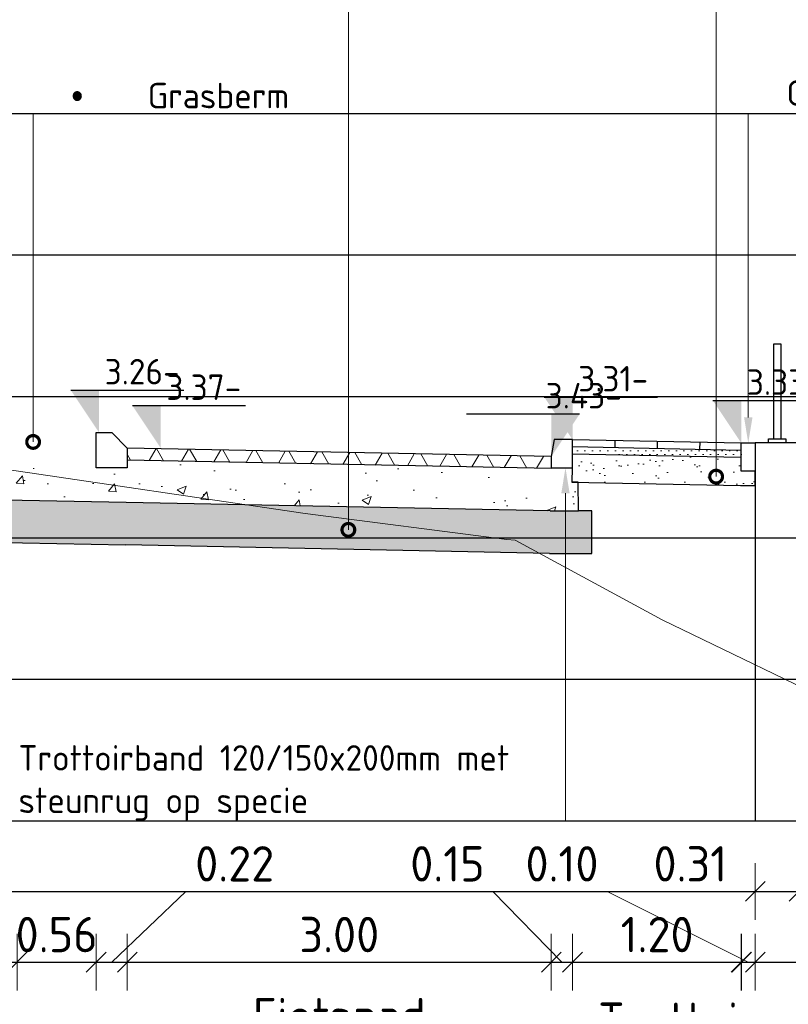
# Model space of a CAD drawing. Header units: millimetres. Extents: x 115999 to 116291, y 477119 to 477297.
# Tile 37 of 45: x 116256.19 to 116261.63, y 477204.77 to 477211.74. Entities that reach past the tile are written whole.
import ezdxf
from ezdxf import colors
from ezdxf.entities.mleader import LeaderData, LeaderLine
from ezdxf.math import Vec2, Vec3

# ---------------------------------------------------------------- set-up
doc = ezdxf.new("R2010")
doc.units = ezdxf.units.MM
doc.linetypes.add('XX-AFBREEK', pattern=[7, 4, -1, 1, -1])
doc.layers.get('Defpoints').update_dxf_attribs({"lineweight": 25})
for name, color, linetype, lineweight in [('B-WE-GW-MAAIVELD-GD', 93, 'Continuous', 18), ('N-WE-GC-AFBREEKLIJN-GD', 7, 'XX-AFBREEK', 25), ('N-WE-GW-GROND_ZAND-AD', 253, 'Continuous', 18), ('N-WE-VH-VERHARDING_ASFALT-AD', 252, 'Continuous', 18), ('N-WE-VH-VERHARDING_FUNDERING-AD', 252, 'Continuous', 18), ('X-XX-AL-AANPIJLING-M', 7, 'Continuous', 18), ('X-XX-AL-DETAIL1-GD', 7, 'Continuous', 25), ('X-XX-AL-PEILMAAT-SD', 7, 'Continuous', 25), ('X-XX-AL-VERWIJZING-T18', 7, 'Continuous', 18)]:
    doc.layers.add(name, color=color, linetype=linetype, lineweight=lineweight)
doc.layers.add('X-XX-AL-HULPLIJN-G', color=205, linetype='Continuous', lineweight=18, plot=False)
doc.layers.add('X-XX-AL-HULPLIJN-GD', color=205, linetype='Continuous', lineweight=25, plot=False)
doc.styles.add('NLCS-ISO', font='txt')
doc.styles.add('NLCS-ISO-ANNOTATIEF-T18', font='txt', dxfattribs={"height": 1.8})
doc.styles.add('NLCS-ISO-ANNOTATIEF-T25', font='txt', dxfattribs={"height": 2.5})
doc.dimstyles.new('NLCS-ANNOTATIEF-T25-SCHRAP_L2_H1', dxfattribs={"dimtxt": 2.5, "dimasz": 1.4, "dimexe": 2, "dimexo": 2, "dimgap": 0.7, "dimtad": 1, "dimzin": 0, "dimdsep": 46, "dimtxsty": 'NLCS-ISO-ANNOTATIEF-T25', "dimblk": 'OBLIQUE', "dimcen": 0, "dimdle": 2, "dimclrd": 256, "dimclre": 256, "dimclrt": 256, "dimadec": 1, "dimazin": 0, "dimtfac": 1, "dimtdec": 3, "dimtofl": 0, "dimtmove": 0, "dimatfit": 3, "dimldrblk": 'OBLIQUE', "dimfxl": 2, "dimfxlon": 1, "dimtfillclr": 256, "dimtolj": 1, "dimtzin": 0, "dimlwd": -1, "dimlwe": -1, "dimarcsym": 0})

# ---------------------------------------------------------------- blocks, each defined once
blk = doc.blocks.new('SAL-PEILMAAT_INFRACAD_H01-SOD')
blk.add_line((-2, 3), (6, 3))
blk.add_solid([(-2, 3), (0, 3), (0, 0)])
at = {"style": 'NLCS-ISO'}
blk.add_attdef('...', (0.4, 3.4), '', height=1.8, dxfattribs=at)
blk = doc.blocks.new('_DotSmall')
at = {"color": 0, "linetype": 'ByBlock', "const_width": 0.5}
blk.add_lwpolyline([(-0.0625, 0, 1), (0.0625, 0, 1)], format="xyb", close=True, dxfattribs=at)
blk = doc.blocks.new('_Oblique')
at = {"color": 0, "linetype": 'ByBlock', "lineweight": -2}
blk.add_line((-0.5, -0.5), (0.5, 0.5), dxfattribs=at)
blk = doc.blocks.new('*D105')
at = {"layer": 'Defpoints', "color": 0, "transparency": 16777216}
for p in [(116256.173, 477208.8359), (116256.733, 477208.8176), (116256.733, 477205.0726)]:
    blk.add_point(p, dxfattribs=at)
at = {"layer": 'X-XX-AL-AANPIJLING-M', "transparency": 16777216}
for p, q in [((116256.173, 477205.2726), (116256.173, 477204.8726)), ((116256.733, 477205.2726), (116256.733, 477204.8726)), ((116255.973, 477205.0726), (116256.933, 477205.0726))]:
    blk.add_line(p, q, dxfattribs=at)
at = {"layer": 'X-XX-AL-AANPIJLING-M', "transparency": 16777216, "xscale": 0.14, "yscale": 0.14, "zscale": 0.14, "rotation": 180}
blk.add_blockref('_Oblique', (116256.173, 477205.0726), dxfattribs=at)
at = {"layer": 'X-XX-AL-AANPIJLING-M', "transparency": 16777216, "xscale": 0.14, "yscale": 0.14, "zscale": 0.14}
blk.add_blockref('_Oblique', (116256.733, 477205.0726), dxfattribs=at)
at = {"layer": 'X-XX-AL-AANPIJLING-M', "transparency": 16777216, "insert": (116256.453, 477205.2676), "char_height": 0.25, "attachment_point": 5, "style": 'NLCS-ISO-ANNOTATIEF-T25'}
blk.add_mtext('\\A1;0.56', dxfattribs=at)
blk = doc.blocks.new('*D106')
at = {"layer": 'Defpoints', "color": 0, "transparency": 16777216}
for p in [(116256.733, 477208.817), (116256.953, 477208.707), (116256.953, 477205.0726)]:
    blk.add_point(p, dxfattribs=at)
at = {"layer": 'X-XX-AL-AANPIJLING-M', "transparency": 16777216}
for p, q in [((116256.843, 477205.0726), (116257.368, 477205.5726)), ((116257.368, 477205.5726), (116258.058, 477205.5726)), ((116256.733, 477205.2726), (116256.733, 477204.8726)), ((116256.953, 477205.2726), (116256.953, 477204.8726)), ((116256.533, 477205.0726), (116257.153, 477205.0726))]:
    blk.add_line(p, q, dxfattribs=at)
at = {"layer": 'X-XX-AL-AANPIJLING-M', "transparency": 16777216, "xscale": 0.14, "yscale": 0.14, "zscale": 0.14, "rotation": 180}
blk.add_blockref('_Oblique', (116256.733, 477205.0726), dxfattribs=at)
at = {"layer": 'X-XX-AL-AANPIJLING-M', "transparency": 16777216, "xscale": 0.14, "yscale": 0.14, "zscale": 0.14}
blk.add_blockref('_Oblique', (116256.953, 477205.0726), dxfattribs=at)
at = {"layer": 'X-XX-AL-AANPIJLING-M', "transparency": 16777216, "insert": (116257.713, 477205.7676), "char_height": 0.25, "attachment_point": 5, "style": 'NLCS-ISO-ANNOTATIEF-T25'}
blk.add_mtext('\\A1;0.22', dxfattribs=at)
blk = doc.blocks.new('*D107')
at = {"layer": 'Defpoints', "color": 0, "transparency": 16777216}
for p in [(116256.953, 477208.707), (116259.953, 477208.567), (116259.953, 477205.0726)]:
    blk.add_point(p, dxfattribs=at)
at = {"layer": 'X-XX-AL-AANPIJLING-M', "transparency": 16777216}
for p, q in [((116256.953, 477205.2726), (116256.953, 477204.8726)), ((116259.953, 477205.2726), (116259.953, 477204.8726)), ((116256.753, 477205.0726), (116260.153, 477205.0726))]:
    blk.add_line(p, q, dxfattribs=at)
at = {"layer": 'X-XX-AL-AANPIJLING-M', "transparency": 16777216, "xscale": 0.14, "yscale": 0.14, "zscale": 0.14, "rotation": 180}
blk.add_blockref('_Oblique', (116256.953, 477205.0726), dxfattribs=at)
at = {"layer": 'X-XX-AL-AANPIJLING-M', "transparency": 16777216, "xscale": 0.14, "yscale": 0.14, "zscale": 0.14}
blk.add_blockref('_Oblique', (116259.953, 477205.0726), dxfattribs=at)
at = {"layer": 'X-XX-AL-AANPIJLING-M', "transparency": 16777216, "insert": (116258.453, 477205.2676), "char_height": 0.25, "attachment_point": 5, "style": 'NLCS-ISO-ANNOTATIEF-T25'}
blk.add_mtext('\\A1;3.00', dxfattribs=at)
blk = doc.blocks.new('*D108')
at = {"layer": 'Defpoints', "color": 0, "transparency": 16777216}
for p in [(116259.953, 477208.567), (116260.103, 477208.567), (116259.953, 477205.0726)]:
    blk.add_point(p, dxfattribs=at)
at = {"layer": 'X-XX-AL-AANPIJLING-M', "transparency": 16777216}
for p, q in [((116259.538, 477205.5726), (116258.898, 477205.5726)), ((116260.028, 477205.0726), (116259.538, 477205.5726)), ((116259.953, 477205.2726), (116259.953, 477204.8726)), ((116260.103, 477205.2726), (116260.103, 477204.8726)), ((116260.303, 477205.0726), (116259.753, 477205.0726))]:
    blk.add_line(p, q, dxfattribs=at)
at = {"layer": 'X-XX-AL-AANPIJLING-M', "transparency": 16777216, "xscale": 0.14, "yscale": 0.14, "zscale": 0.14, "rotation": 180}
blk.add_blockref('_Oblique', (116259.953, 477205.0726), dxfattribs=at)
at = {"layer": 'X-XX-AL-AANPIJLING-M', "transparency": 16777216, "xscale": 0.14, "yscale": 0.14, "zscale": 0.14}
blk.add_blockref('_Oblique', (116260.103, 477205.0726), dxfattribs=at)
at = {"layer": 'X-XX-AL-AANPIJLING-M', "transparency": 16777216, "insert": (116259.218, 477205.7676), "char_height": 0.25, "attachment_point": 5, "style": 'NLCS-ISO-ANNOTATIEF-T25'}
blk.add_mtext('\\A1;0.15', dxfattribs=at)
blk = doc.blocks.new('*D109')
at = {"layer": 'Defpoints', "color": 0, "transparency": 16777216}
for p in [(116261.2991, 477207.8007), (116260.103, 477207.7042), (116260.103, 477205.0726)]:
    blk.add_point(p, dxfattribs=at)
at = {"layer": 'X-XX-AL-AANPIJLING-M', "transparency": 16777216}
for p, q in [((116260.103, 477205.2726), (116260.103, 477204.8726)), ((116261.2991, 477205.2726), (116261.2991, 477204.8726)), ((116261.4991, 477205.0726), (116259.903, 477205.0726))]:
    blk.add_line(p, q, dxfattribs=at)
at = {"layer": 'X-XX-AL-AANPIJLING-M', "transparency": 16777216, "xscale": 0.14, "yscale": 0.14, "zscale": 0.14, "rotation": 180}
blk.add_blockref('_Oblique', (116260.103, 477205.0726), dxfattribs=at)
at = {"layer": 'X-XX-AL-AANPIJLING-M', "transparency": 16777216, "xscale": 0.14, "yscale": 0.14, "zscale": 0.14}
blk.add_blockref('_Oblique', (116261.2991, 477205.0726), dxfattribs=at)
at = {"layer": 'X-XX-AL-AANPIJLING-M', "transparency": 16777216, "insert": (116260.7011, 477205.2676), "char_height": 0.25, "attachment_point": 5, "style": 'NLCS-ISO-ANNOTATIEF-T25'}
blk.add_mtext('\\A1;1.20', dxfattribs=at)
blk = doc.blocks.new('*D110')
at = {"layer": 'Defpoints', "color": 0, "transparency": 16777216}
for p in [(116261.2962, 477207.6007), (116261.3962, 477207.6007), (116261.3962, 477205.0726)]:
    blk.add_point(p, dxfattribs=at)
at = {"layer": 'X-XX-AL-AANPIJLING-M', "transparency": 16777216}
for p, q in [((116260.3485, 477205.5726), (116259.7085, 477205.5726)), ((116261.3462, 477205.0726), (116260.3485, 477205.5726)), ((116261.2962, 477205.2726), (116261.2962, 477204.8726)), ((116261.3962, 477205.2726), (116261.3962, 477204.8726)), ((116261.2962, 477205.0726), (116261.1562, 477205.0726)), ((116261.2962, 477205.0726), (116261.3962, 477205.0726)), ((116261.3962, 477205.0726), (116261.5362, 477205.0726))]:
    blk.add_line(p, q, dxfattribs=at)
at = {"layer": 'X-XX-AL-AANPIJLING-M', "transparency": 16777216, "xscale": 0.14, "yscale": 0.14, "zscale": 0.14}
blk.add_blockref('_Oblique', (116261.2962, 477205.0726), dxfattribs=at)
at = {"layer": 'X-XX-AL-AANPIJLING-M', "transparency": 16777216, "xscale": 0.14, "yscale": 0.14, "zscale": 0.14, "rotation": 180}
blk.add_blockref('_Oblique', (116261.3962, 477205.0726), dxfattribs=at)
at = {"layer": 'X-XX-AL-AANPIJLING-M', "transparency": 16777216, "insert": (116260.0285, 477205.7676), "char_height": 0.25, "attachment_point": 5, "style": 'NLCS-ISO-ANNOTATIEF-T25'}
blk.add_mtext('\\A1;0.10', dxfattribs=at)
blk = doc.blocks.new('*D111')
at = {"layer": 'Defpoints', "color": 0, "transparency": 16777216}
for p in [(116261.3962, 477206.0726), (116261.7062, 477206.0726), (116261.7062, 477205.5726)]:
    blk.add_point(p, dxfattribs=at)
at = {"layer": 'X-XX-AL-AANPIJLING-M', "transparency": 16777216}
for p, q in [((116261.3962, 477205.7726), (116261.3962, 477205.3726)), ((116261.7062, 477205.7726), (116261.7062, 477205.3726)), ((116261.3962, 477205.5726), (116260.6162, 477205.5726)), ((116261.7062, 477205.5726), (116261.1962, 477205.5726))]:
    blk.add_line(p, q, dxfattribs=at)
at = {"layer": 'X-XX-AL-AANPIJLING-M', "transparency": 16777216, "xscale": 0.14, "yscale": 0.14, "zscale": 0.14, "rotation": 180}
blk.add_blockref('_Oblique', (116261.3962, 477205.5726), dxfattribs=at)
at = {"layer": 'X-XX-AL-AANPIJLING-M', "transparency": 16777216, "xscale": 0.14, "yscale": 0.14, "zscale": 0.14}
blk.add_blockref('_Oblique', (116261.7062, 477205.5726), dxfattribs=at)
at = {"layer": 'X-XX-AL-AANPIJLING-M', "transparency": 16777216, "insert": (116260.9362, 477205.7676), "char_height": 0.25, "attachment_point": 5, "style": 'NLCS-ISO-ANNOTATIEF-T25'}
blk.add_mtext('\\A1;0.31', dxfattribs=at)
blk = doc.blocks.new('*D112')
at = {"layer": 'Defpoints', "color": 0, "transparency": 16777216}
for p in [(116261.3962, 477206.0726), (116263.8562, 477206.0726), (116263.8562, 477205.0726)]:
    blk.add_point(p, dxfattribs=at)
at = {"layer": 'X-XX-AL-AANPIJLING-M', "transparency": 16777216}
for p, q in [((116261.3962, 477205.2726), (116261.3962, 477204.8726)), ((116263.8562, 477205.2726), (116263.8562, 477204.8726)), ((116261.1962, 477205.0726), (116264.0562, 477205.0726))]:
    blk.add_line(p, q, dxfattribs=at)
at = {"layer": 'X-XX-AL-AANPIJLING-M', "transparency": 16777216, "xscale": 0.14, "yscale": 0.14, "zscale": 0.14, "rotation": 180}
blk.add_blockref('_Oblique', (116261.3962, 477205.0726), dxfattribs=at)
at = {"layer": 'X-XX-AL-AANPIJLING-M', "transparency": 16777216, "xscale": 0.14, "yscale": 0.14, "zscale": 0.14}
blk.add_blockref('_Oblique', (116263.8562, 477205.0726), dxfattribs=at)
at = {"layer": 'X-XX-AL-AANPIJLING-M', "transparency": 16777216, "insert": (116262.6262, 477205.2676), "char_height": 0.25, "attachment_point": 5, "style": 'NLCS-ISO-ANNOTATIEF-T25'}
blk.add_mtext('\\A1;2.46', dxfattribs=at)
blk = doc.blocks.new('*D113')
at = {"layer": 'Defpoints', "color": 0, "transparency": 16777216}
for p in [(116261.7062, 477208.7431), (116263.7062, 477208.176), (116263.7062, 477205.5726)]:
    blk.add_point(p, dxfattribs=at)
at = {"layer": 'X-XX-AL-AANPIJLING-M', "transparency": 16777216}
for p, q in [((116261.7062, 477205.7726), (116261.7062, 477205.3726)), ((116263.7062, 477205.7726), (116263.7062, 477205.3726)), ((116261.5062, 477205.5726), (116263.9062, 477205.5726))]:
    blk.add_line(p, q, dxfattribs=at)
at = {"layer": 'X-XX-AL-AANPIJLING-M', "transparency": 16777216, "xscale": 0.14, "yscale": 0.14, "zscale": 0.14, "rotation": 180}
blk.add_blockref('_Oblique', (116261.7062, 477205.5726), dxfattribs=at)
at = {"layer": 'X-XX-AL-AANPIJLING-M', "transparency": 16777216, "xscale": 0.14, "yscale": 0.14, "zscale": 0.14}
blk.add_blockref('_Oblique', (116263.7062, 477205.5726), dxfattribs=at)
at = {"layer": 'X-XX-AL-AANPIJLING-M', "transparency": 16777216, "insert": (116262.7062, 477205.7676), "char_height": 0.25, "attachment_point": 5, "style": 'NLCS-ISO-ANNOTATIEF-T25'}
blk.add_mtext('\\A1;2.00', dxfattribs=at)
blk = doc.blocks.new('*D117')
at = {"layer": 'Defpoints', "color": 0, "transparency": 16777216}
for p in [(116256.953, 477207.1159), (116259.953, 477206.8555), (116259.953, 477204.4238)]:
    blk.add_point(p, dxfattribs=at)
at = {"layer": 'X-XX-AL-AANPIJLING-M', "transparency": 16777216, "insert": (116258.453, 477204.6563), "char_height": 0.25, "attachment_point": 5, "style": 'NLCS-ISO-ANNOTATIEF-T25'}
blk.add_mtext('\\A1;Fietspad', dxfattribs=at)
blk = doc.blocks.new('_None')
blk = doc.blocks.new('*D118')
at = {"layer": 'Defpoints', "color": 0, "transparency": 16777216}
for p in [(116261.3491, 477207.152), (116260.153, 477207.0555), (116260.153, 477204.4668)]:
    blk.add_point(p, dxfattribs=at)
at = {"layer": 'X-XX-AL-AANPIJLING-M', "transparency": 16777216, "insert": (116260.8511, 477204.6618), "char_height": 0.25, "attachment_point": 5, "style": 'NLCS-ISO-ANNOTATIEF-T25'}
blk.add_mtext('\\A1;Trottoir', dxfattribs=at)

msp = doc.modelspace()

# ---------------------------------------------------------------- hatches: boundary and pattern name
at = {"layer": 'N-WE-GW-GROND_ZAND-AD'}
h = msp.add_hatch(dxfattribs=at)
h.set_pattern_fill('AGW-GROND_ZAND_DRAINZAND', color=256, scale=0.03, pattern_type=2)
h.set_pattern_definition([(45, (116247.986683, 477182.905783), (-0.02694077, 0.02694077), [0, -0.0381])])
h.paths.add_polyline_path([(116261.2962, 477208.6931), (116260.103, 477208.717), (116260.103, 477208.667), (116261.2962, 477208.6431)])
at = {"layer": 'N-WE-VH-VERHARDING_ASFALT-AD'}
h = msp.add_hatch(dxfattribs=at)
h.set_pattern_fill('AVH-ASFALT', color=1, scale=0.2, pattern_type=2)
h.set_pattern_definition([(60, (116248.03668, 477182.90578), (-0.1732051, 0.1), []), (120, (116248.03668, 477182.90578), (-0.1732051, -0.1), [])])
h.paths.add_polyline_path([(116256.953, 477208.707), (116256.953, 477208.622), (116259.9513, 477208.562), (116259.953, 477208.567), (116259.953, 477208.647)])
at = {"layer": 'N-WE-VH-VERHARDING_FUNDERING-AD'}
h = msp.add_hatch(dxfattribs=at)
h.set_pattern_fill('AVH-FUNDERING_GRANULAAT_MENG_01', color=256, scale=0.091, pattern_type=2)
h.set_pattern_definition([(50, (116248.0367, 477182.9058), (0.652707, -0.057104), [0.06825, -0.75075]), (355, (116248.0367, 477182.9058), (-0.126264, 0.684495), [0.0546, -0.6006]), (100.4514, (116248.0911, 477182.901), (0.526444, 0.62739), [0.058004, -0.63804]), (46.1842, (116248.0367, 477183.0878), (0.97119, -0.150622), [0.102375, -1.126125]), (96.6356, (116248.1176, 477183.0752), (0.850543, 0.886447), [0.087005, -0.95706]), (351.184, (116248.0367, 477183.0878), (0.850542, 0.886448), [0.0819, -0.9009]), (21, (116248.1277, 477183.0423), (0.543185, -0.366383), [0.06825, -0.75075]), (326, (116248.1277, 477183.0423), (0.221417, 0.659887), [0.0546, -0.6006]), (71.4514, (116248.17295, 477183.01175), (0.764603, 0.293503), [0.058004, -0.63804]), (37.5, (116248.03668, 477182.90578), (0.0110655, 0.3029334), [0, -0.59332, 0, -0.6097, 0, -0.602875]), (7.5, (116248.03668, 477182.90578), (0.2393933, 0.3589147), [0, -0.34762, 0, -0.57967, 0, -0.229775]), (327.5, (116247.83375, 477182.90578), (0.4857784, -0.020525), [0, -0.2275, 0, -0.7098, 0, -0.94185]), (317.5, (116247.74275, 477182.9058), (0.5306994, 0.0910955), [0, -0.29575, 0, -0.47138, 0, -0.66885])])
h.paths.add_polyline_path([(116260.1453, 477208.567), (116259.953, 477208.567), (116259.9513, 477208.562), (116256.953, 477208.622), (116256.953, 477208.567), (116256.733, 477208.567), (116256.173, 477208.587), (116255.953, 477208.587), (116255.953, 477208.642), (116249.4547, 477208.512), (116249.2607, 477208.5081), (116249.2607, 477208.2121), (116249.4607, 477208.2121), (116255.9607, 477208.3421), (116256.9453, 477208.3221), (116259.9453, 477208.2621), (116260.1453, 477208.2621)])
h = msp.add_hatch(dxfattribs=at)
h.set_pattern_fill('AVH-FUNDERING_ZAND', color=256, scale=0.091, pattern_type=2)
h.set_pattern_definition([(37.5, (116247.98668, 477182.90578), (-0.0057324, 0.17534096), [0, -0.13832, 0, -0.1547, 0, -0.147875]), (7.5, (116247.98668, 477182.90578), (0.1610497, 0.2568153), [0, -0.07462, 0, -0.12467, 0, -0.047775]), (327.5, (116247.87475, 477182.90578), (0.2833869, 0.000515), [0, -0.0455, 0, -0.1638, 0, -0.21385]), (317.5, (116247.87475, 477182.90578), (0.2735575, 0.0798685), [0, -0.02275, 0, -0.10738, 0, -0.12285])])
h.paths.add_polyline_path([(116261.2962, 477208.6431), (116260.103, 477208.667), (116260.103, 477208.567), (116260.0953, 477208.567), (116260.0953, 477208.4671), (116261.2902, 477208.4432), (116261.3962, 477208.4432), (116261.3962, 477208.5431), (116261.2962, 477208.5431)])
h = msp.add_hatch(dxfattribs=at)
h.set_pattern_fill('AVH-FUNDERING_ZAND', color=256, scale=0.091, pattern_type=2)
h.set_pattern_definition([(37.5, (116248.03668, 477182.90578), (-0.0057324, 0.17534096), [0, -0.13832, 0, -0.1547, 0, -0.147875]), (7.5, (116248.03668, 477182.90578), (0.1610497, 0.2568153), [0, -0.07462, 0, -0.12467, 0, -0.047775]), (327.5, (116247.92475, 477182.90578), (0.2833869, 0.000515), [0, -0.0455, 0, -0.1638, 0, -0.21385]), (317.5, (116247.92475, 477182.90578), (0.2735575, 0.0798685), [0, -0.02275, 0, -0.10738, 0, -0.12285])])
h.paths.add_polyline_path([(116260.2393, 477208.2621), (116260.1453, 477208.2621), (116259.9453, 477208.2621), (116256.9453, 477208.3221), (116255.9607, 477208.3421), (116249.4607, 477208.2121), (116249.2607, 477208.2121), (116249.1607, 477208.2121), (116249.1607, 477207.9121), (116249.4667, 477207.9121), (116255.9667, 477208.0421), (116256.9393, 477208.0221), (116259.9393, 477207.9621), (116260.2393, 477207.9621)])

# ---------------------------------------------------------------- linework, layer by layer
at = {"layer": 'B-WE-GW-MAAIVELD-GD', "color": 93, "linetype": 'Continuous', "lineweight": 18}
for p, q in [((116255.586, 477208.6307), (116258.2117, 477208.244)), ((116258.2117, 477208.244), (116259.6385, 477208.0598)), ((116259.6385, 477208.0598), (116259.6963, 477208.0568))]:
    msp.add_line(p, q, dxfattribs=at)
msp.add_lwpolyline([(116259.6963, 477208.0568), (116260.7377, 477207.4927), (116262.1014, 477206.8338), (116263.2517, 477207.0726), (116263.3575, 477207.812), (116264.9638, 477207.9056)], dxfattribs=at)
at = {"layer": 'N-WE-GC-AFBREEKLIJN-GD', "flags": 128}
msp.add_lwpolyline([(116261.1055, 477206.0726), (116261.9969, 477206.0726)], dxfattribs=at)
at = {"layer": 'X-XX-AL-DETAIL1-GD'}
for points in [[(116261.5262, 477208.7714), (116261.5262, 477209.4431), (116261.5762, 477209.4431), (116261.5762, 477208.7714)], [(116261.4895, 477208.7431), (116261.4895, 477208.7714), (116261.6129, 477208.7714), (116261.6129, 477208.7431)]]:
    msp.add_lwpolyline(points, dxfattribs=at)
at = {"layer": 'X-XX-AL-DETAIL1-GD', "flags": 128}
for points in [[(116256.953, 477208.567), (116256.733, 477208.567), (116256.733, 477208.817), (116256.843, 477208.817), (116256.953, 477208.707)], [(116259.953, 477208.647), (116259.953, 477208.567), (116260.103, 477208.567), (116260.103, 477208.767), (116259.973, 477208.767)]]:
    msp.add_lwpolyline(points, close=True, dxfattribs=at)
for points in [[(116260.103, 477208.767), (116261.2962, 477208.7431)], [(116259.953, 477208.647), (116256.953, 477208.707)], [(116260.102, 477208.717), (116261.2952, 477208.6931)], [(116260.4042, 477208.711), (116260.4052, 477208.7609)], [(116260.7041, 477208.705), (116260.7051, 477208.7549)], [(116261.0041, 477208.699), (116261.0051, 477208.7489)], [(116261.3962, 477208.7431), (116261.3962, 477206.0726)], [(116261.7062, 477208.7431), (116261.3962, 477208.7431)], [(116260.101, 477208.667), (116261.2942, 477208.6431)], [(116259.9513, 477208.562), (116256.9513, 477208.622)], [(116259.9453, 477208.2621), (116260.1453, 477208.2621), (116260.1433, 477208.4661), (116260.101, 477208.467), (116260.103, 477208.567)], [(116259.9513, 477208.562), (116259.953, 477208.567)], [(116261.2902, 477208.4432), (116261.3962, 477208.4432), (116261.3962, 477208.5431)], [(116260.097, 477208.467), (116261.2902, 477208.4432)], [(116256.9453, 477208.3221), (116255.9607, 477208.3421)], [(116259.9453, 477208.2621), (116256.9453, 477208.3221)], [(116259.9393, 477207.9621), (116260.2393, 477207.9621), (116260.2393, 477208.2621), (116260.1453, 477208.2621)], [(116255.9667, 477208.0421), (116256.9393, 477208.0221)], [(116259.9393, 477207.9621), (116256.9393, 477208.0221)]]:
    msp.add_lwpolyline(points, dxfattribs=at)
at = {"layer": 'X-XX-AL-DETAIL1-GD'}
msp.add_lwpolyline([(116261.3962, 477208.7431), (116261.3962, 477208.5431), (116261.2962, 477208.5431), (116261.2962, 477208.7431)], close=True, dxfattribs=at)
at = {"layer": 'X-XX-AL-HULPLIJN-G'}
msp.add_circle((116258.5171, 477215.6476), 32.0038, dxfattribs=at)
at = {"layer": 'X-XX-AL-HULPLIJN-GD'}
for p, q in [((116245.0945, 477211.0726), (116274.7192, 477211.0726)), ((116245.0945, 477210.0726), (116274.7192, 477210.0726)), ((116245.0945, 477209.0726), (116274.7192, 477209.0726)), ((116245.0945, 477208.0726), (116274.7192, 477208.0726)), ((116245.0945, 477207.0726), (116274.7192, 477207.0726)), ((116245.0945, 477206.0726), (116274.7192, 477206.0726)), ((116245.0945, 477205.5726), (116274.7192, 477205.5726)), ((116245.0945, 477205.0726), (116274.7192, 477205.0726)), ((116245.0945, 477205.0726), (116274.7192, 477205.0726))]:
    msp.add_line(p, q, dxfattribs=at)

# ---------------------------------------------------------------- block references
at = {"layer": 'X-XX-AL-PEILMAAT-SD', "xscale": 0.1, "yscale": 0.1, "zscale": 0.1}
for p, values in [((116256.753, 477208.817), {'...': '3.26-'}), ((116260.103, 477208.767), {'...': '3.31-'}), ((116261.2962, 477208.7431), {'...': '3.33-'}), ((116257.1897, 477208.707), {'...': '3.37-'})]:
    msp.add_blockref('SAL-PEILMAAT_INFRACAD_H01-SOD', p, dxfattribs=at).add_auto_attribs(values)
at = {"layer": 'X-XX-AL-PEILMAAT-SD'}
ref = msp.add_blockref('SAL-PEILMAAT_INFRACAD_H01-SOD', (116259.953, 477208.647), dxfattribs=dict(at, xscale=-0.1, yscale=0.1, zscale=0.1))
ref.add_attrib('...', '3.43-', (116259.913, 477208.987), dxfattribs={"layer": '0', "height": 0.18, "style": 'NLCS-ISO'})

# ---------------------------------------------------------------- dimensions: what is measured, and where the dimension line sits
at = {"layer": 'X-XX-AL-AANPIJLING-M'}
for base, p1, p2, picture, middle in [((116256.733, 477205.0726), (116256.173, 477208.8359), (116256.733, 477208.8176), '*D105', (116256.453, 477205.0726)), ((116261.7062, 477205.5726), (116261.3962, 477206.0726), (116261.7062, 477206.0726), '*D111', (116260.9362, 477205.5726))]:
    dim = msp.add_linear_dim(base=base, p1=p1, p2=p2, dimstyle='NLCS-ANNOTATIEF-T25-SCHRAP_L2_H1', dxfattribs=at)
    dim.commit()
    dim.dimension.update_dxf_attribs({"geometry": picture, "text_midpoint": middle, "dimtype": 160})
for base, p1, p2, picture, middle in [((116256.953, 477205.0726), (116256.733, 477208.817), (116256.953, 477208.707), '*D106', (116257.438, 477205.5726)), ((116259.953, 477205.0726), (116260.103, 477208.567), (116259.953, 477208.567), '*D108', (116259.468, 477205.5726)), ((116261.3962, 477205.0726), (116261.2962, 477207.6007), (116261.3962, 477207.6007), '*D110', (116260.2785, 477205.5726))]:
    dim = msp.add_linear_dim(base=base, p1=p1, p2=p2, dimstyle='NLCS-ANNOTATIEF-T25-SCHRAP_L2_H1', override={"dimtmove": 1}, dxfattribs=at)
    dim.commit()
    dim.dimension.update_dxf_attribs({"geometry": picture, "text_midpoint": middle, "dimtype": 160})
for base, p1, p2, picture, middle in [((116259.953, 477205.0726), (116256.953, 477208.707), (116259.953, 477208.567), '*D107', (116258.453, 477205.2676)), ((116263.7062, 477205.5726), (116261.7062, 477208.7431), (116263.7062, 477208.176), '*D113', (116262.7062, 477205.7676)), ((116260.103, 477205.0726), (116261.2991, 477207.8007), (116260.103, 477207.7042), '*D109', (116260.7011, 477205.2676)), ((116263.8562, 477205.0726), (116261.3962, 477206.0726), (116263.8562, 477206.0726), '*D112', (116262.6262, 477205.2676))]:
    dim = msp.add_linear_dim(base=base, p1=p1, p2=p2, dimstyle='NLCS-ANNOTATIEF-T25-SCHRAP_L2_H1', dxfattribs=at)
    dim.commit()
    dim.dimension.update_dxf_attribs({"geometry": picture, "text_midpoint": middle})
dim = msp.add_linear_dim(base=(116259.953, 477204.4238), p1=(116256.953, 477207.1159), p2=(116259.953, 477206.8555), text='Fietspad', dimstyle='NLCS-ANNOTATIEF-T25-SCHRAP_L2_H1', override={"dimblk1": 'None', "dimblk2": 'None', "dimsah": 1, "dimse1": 1, "dimse2": 1, "dimsd1": 1, "dimsd2": 1}, dxfattribs=at)
dim.commit()
dim.dimension.update_dxf_attribs({"geometry": '*D117', "text_midpoint": (116258.453, 477204.6563)})
dim = msp.add_linear_dim(base=(116260.153, 477204.4668), p1=(116261.3491, 477207.152), p2=(116260.153, 477207.0555), text='Trottoir', dimstyle='NLCS-ANNOTATIEF-T25-SCHRAP_L2_H1', override={"dimblk1": 'None', "dimblk2": 'None', "dimsah": 1, "dimse1": 1, "dimse2": 1, "dimsd1": 1, "dimsd2": 1}, dxfattribs=at)
dim.commit()
dim.dimension.update_dxf_attribs({"geometry": '*D118', "text_midpoint": (116260.8511, 477204.4668), "dimtype": 160})

# ---------------------------------------------------------------- leaders
at = {"layer": 'X-XX-AL-VERWIJZING-T18'}
ml = msp.add_multileader_mtext('Standard', dxfattribs=at)
ml.set_content('\\pxi-3,l3,t3;{\\fSymbol|b0|i0|c2|p18;·^I}Asfalt rood, 85mm\\P{\\fSymbol|b0|i0|c2|p18;·^I}Fundering, 300mm\\P{\\fSymbol|b0|i0|c2|p18;·^I}Zand voor zandbed, 300mm ', color=256, style='NLCS-ISO-ANNOTATIEF-T18')
ml.set_leader_properties(color=256, linetype='ByLayer', lineweight=-1)
ml.set_arrow_properties(name='DOTSMALL')
ml.build(insert=Vec2(0, 0))
ml.multileader.update_dxf_attribs({"text_left_attachment_type": 5, "text_right_attachment_type": 5, "dogleg_length": 1.8, "arrow_head_size": 0.18, "scale": 0.1})
ctx = ml.context
ctx.base_point, ctx.scale, ctx.char_height, ctx.arrow_head_size, ctx.landing_gap_size, ctx.plane_origin = Vec3(116258.6971, 477213.0726), 0.1, 0.18, 0.18, 0.09, Vec3(116258.5158, 477208.6733)
ctx.left_attachment, ctx.right_attachment = 5, 5
notes = []
notes.append((ctx, [(0, (1, 1, 0), (116258.5171, 477213.0726), (1, 0), 0.18, [(3, [(116258.5171, 477208.1288), (116258.5171, 477208.4308), (116258.5171, 477208.6587)], 0, [])])]))
ctx.mtext.insert, ctx.mtext.flow_direction = Vec3(116258.7871, 477213.8886), 5
ml = msp.add_multileader_mtext('Standard', dxfattribs=at)
ml.set_content('\\pxi-3,l3,t3;{\\fSymbol|b0|i0|c2|p18;·^I}Betontegel 300x300x50mm\\P{\\fSymbol|b0|i0|c2|p18;·^I}Straatlaag, 50mm\\P{\\fSymbol|b0|i0|c2|p18;·^I}Zand voor zandbed, 300mm ', color=256, style='NLCS-ISO-ANNOTATIEF-T18')
ml.set_leader_properties(color=256, linetype='ByLayer', lineweight=-1)
ml.set_arrow_properties(name='DOTSMALL')
ml.build(insert=Vec2(0, 0))
ml.multileader.update_dxf_attribs({"text_left_attachment_type": 5, "text_right_attachment_type": 5, "dogleg_length": 1.8, "arrow_head_size": 0.18, "scale": 0.1})
ctx = ml.context
ctx.base_point, ctx.scale, ctx.char_height, ctx.arrow_head_size, ctx.landing_gap_size, ctx.plane_origin = Vec3(116261.2988, 477212.0726), 0.1, 0.18, 0.18, 0.09, Vec3(116261.1174, 477208.7474)
ctx.left_attachment, ctx.right_attachment = 5, 5
notes.append((ctx, [(0, (1, 1, 0), (116261.1188, 477212.0726), (1, 0), 0.18, [(3, [(116261.1188, 477208.5049), (116261.1188, 477208.6746), (116261.1188, 477208.7328)], 0, [])])]))
ctx.mtext.insert, ctx.mtext.flow_direction = Vec3(116261.3888, 477212.8886), 5
ml = msp.add_multileader_mtext('Standard', dxfattribs=at)
ml.set_content('\\pxi-3,l3,t3;{\\fSymbol|b0|i0|c2|p18;·^I}Grasberm', color=256, style='NLCS-ISO-ANNOTATIEF-T18')
ml.set_leader_properties(color=256, linetype='ByLayer', lineweight=-1)
ml.set_arrow_properties(name='DOTSMALL')
ml.build(insert=Vec2(0, 0))
ml.multileader.update_dxf_attribs({"text_left_attachment_type": 5, "text_right_attachment_type": 5, "dogleg_length": 1.8, "arrow_head_size": 0.18, "scale": 0.1})
ctx = ml.context
ctx.base_point, ctx.scale, ctx.char_height, ctx.arrow_head_size, ctx.landing_gap_size, ctx.plane_origin = Vec3(116256.4669, 477211.0726), 0.1, 0.18, 0.18, 0.09, Vec3(116256.2856, 477208.9928)
ctx.left_attachment, ctx.right_attachment = 5, 5
notes.append((ctx, [(0, (1, 1, 0), (116256.2869, 477211.0726), (1, 0), 0.18, [(1, [(116256.2869, 477208.7503)], 0, [])])]))
ctx.mtext.insert, ctx.mtext.flow_direction = Vec3(116256.5569, 477211.2886), 5
ml = msp.add_multileader_mtext('Standard', dxfattribs=at)
ml.set_content('Opsluitband 100x200mm', color=256, style='NLCS-ISO-ANNOTATIEF-T18')
ml.set_leader_properties(color=256, linetype='ByLayer', lineweight=-1)
ml.build(insert=Vec2(0, 0))
ml.multileader.update_dxf_attribs({"text_left_attachment_type": 5, "text_right_attachment_type": 5, "dogleg_length": 1.8, "arrow_head_size": 0.18, "scale": 0.1})
ctx = ml.context
ctx.base_point, ctx.scale, ctx.char_height, ctx.arrow_head_size, ctx.landing_gap_size, ctx.plane_origin = Vec3(116261.5262, 477211.0726), 0.1, 0.18, 0.18, 0.09, Vec3(116261.3449, 477209.2876)
ctx.left_attachment, ctx.right_attachment = 5, 5
notes.append((ctx, [(0, (1, 1, 0), (116261.3462, 477211.0726), (1, 0), 0.18, [(0, [(116261.3462, 477208.7431)], 0, [])])]))
ctx.mtext.insert, ctx.mtext.flow_direction = Vec3(116261.6162, 477211.3066), 5
at = {"layer": 'X-XX-AL-VERWIJZING-T18', "color": 7}
ml = msp.add_multileader_mtext('Standard', dxfattribs=at)
ml.set_content('Trottoirband 120/150x200mm met ^Jsteunrug op specie', color=7, style='NLCS-ISO-ANNOTATIEF-T18')
ml.set_leader_properties(color=256, linetype='ByLayer', lineweight=-1)
ml.build(insert=Vec2(0, 0))
ml.multileader.update_dxf_attribs({"text_left_attachment_type": 5, "text_right_attachment_type": 5, "dogleg_length": 1.8, "arrow_head_size": 0.18, "scale": 0.1})
ctx = ml.context
ctx.base_point, ctx.scale, ctx.char_height, ctx.arrow_head_size, ctx.landing_gap_size, ctx.plane_origin = Vec3(116256.093, 477206.0726), 0.1, 0.18, 0.18, 0.09, Vec3(116260.0544, 477209.1114)
ctx.left_attachment, ctx.right_attachment = 5, 5
notes.append((ctx, [(0, (1, 1, 0), (116260.053, 477206.0726), (-1, 0), 0.18, [(0, [(116260.053, 477208.567)], 0, [])])]))
ctx.mtext.insert, ctx.mtext.flow_direction = Vec3(116256.183, 477206.6066), 5
for ctx, leaders in notes:
    for number, flags, end, landing, length, lines in leaders:
        leader = LeaderData()
        leader.index, (leader.has_last_leader_line, leader.has_dogleg_vector, leader.attachment_direction) = number, flags
        leader.last_leader_point, leader.dogleg_vector, leader.dogleg_length = Vec3(end), Vec3(landing), length
        for number, points, colour, breaks in lines:
            line = LeaderLine()
            line.index, line.vertices, line.color, line.breaks = number, Vec3.list(points), colors.encode_raw_color(colour), breaks
            leader.lines.append(line)
        ctx.leaders.append(leader)

doc.saveas('drawing.dxf')
